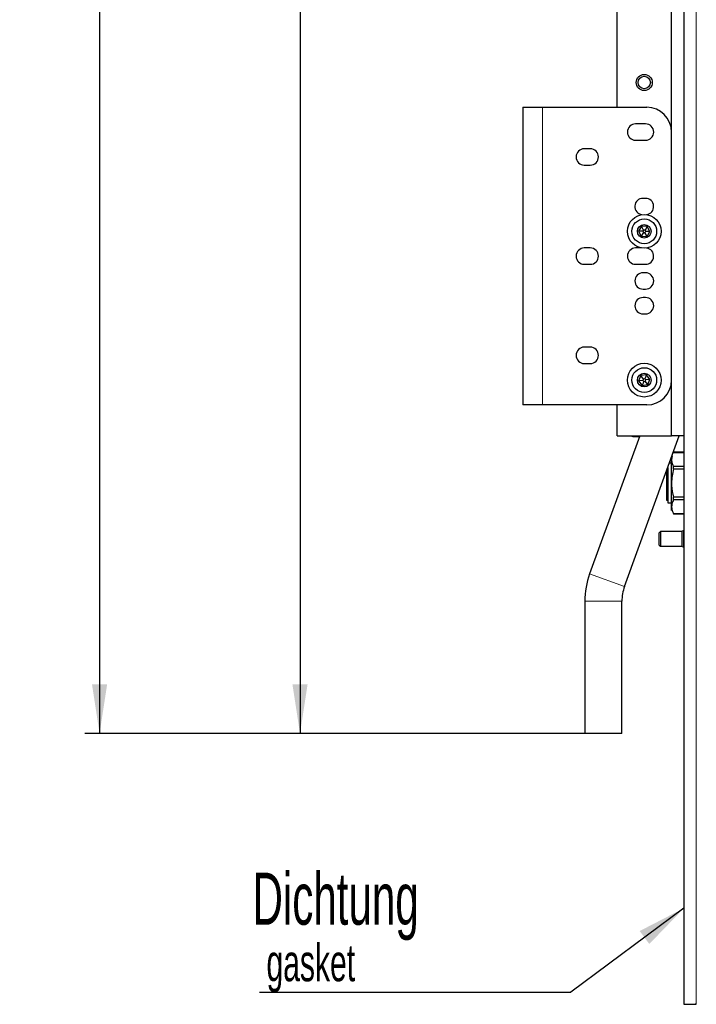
# Model space of a CAD drawing. Header units: millimetres. Extents: x 5 to 418, y 2 to 292.
# Tile 51 of 74: x 176 to 222, y 102 to 168. Entities that reach past the tile are written whole.
import ezdxf

# ---------------------------------------------------------------- set-up
doc = ezdxf.new("R2010")
doc.units = ezdxf.units.MM
doc.layers.add('SLD-0', color=7, linetype='Continuous')
doc.styles.add('SLDTEXTSTYLE0', font='TXT', dxfattribs={"width": 0.605})
doc.dimstyles.new('SLDDIMSTYLE1', dxfattribs={"dimtxt": 3.5, "dimasz": 3.302, "dimexe": 0, "dimexo": 0.0625, "dimgap": 0.875, "dimtad": 1, "dimlfac": 6, "dimrnd": 1e-09, "dimzin": 12, "dimdsep": 46, "dimtxsty": 'SLDTEXTSTYLE0', "dimsah": 1, "dimcen": 0.09, "dimadec": 0, "dimazin": 3, "dimtfac": 1, "dimtofl": 0, "dimtmove": 0, "dimatfit": 3, "dimfxl": 1, "dimfrac": 2, "dimtolj": 1, "dimtzin": 12, "dimarcsym": 0})
doc.dimstyles.new('SLDDIMSTYLE2', dxfattribs={"dimtxt": 3.5, "dimasz": 3.302, "dimexe": 0, "dimexo": 0.0625, "dimgap": 0.875, "dimtad": 1, "dimdec": 1, "dimlfac": 6, "dimrnd": 1e-09, "dimzin": 12, "dimdsep": 46, "dimtxsty": 'SLDTEXTSTYLE0', "dimsah": 1, "dimcen": 0.09, "dimadec": 0, "dimazin": 3, "dimtfac": 1, "dimtofl": 0, "dimtmove": 0, "dimatfit": 3, "dimfxl": 1, "dimfrac": 2, "dimtolj": 1, "dimtzin": 12, "dimarcsym": 0})
doc.dimstyles.new('SLDDIMSTYLE3', dxfattribs={"dimtxt": 0.18, "dimasz": 3.302, "dimexe": 0, "dimexo": 0.0625, "dimgap": 0, "dimtad": 0, "dimtih": 1, "dimtoh": 1, "dimdec": 0, "dimrnd": 1e-09, "dimzin": 0, "dimdsep": 46, "dimtxsty": 'Standard', "dimsah": 1, "dimcen": 0.09, "dimadec": 0, "dimazin": 0, "dimtfac": 3.302, "dimtdec": 0, "dimtofl": 0, "dimtmove": 0, "dimatfit": 3, "dimfxl": 1, "dimfrac": 2, "dimtolj": 1, "dimtzin": 0, "dimarcsym": 0})

# ---------------------------------------------------------------- blocks, each defined once
blk = doc.blocks.new('_D_1')
at = {"layer": 'SLD-0', "color": 7}
for p, q in [((216.251, 238.018), (193.937, 238.018)), ((194.937, 238.018), (194.937, 120.518)), ((214.084, 120.518), (193.937, 120.518))]:
    blk.add_line(p, q, dxfattribs=at)
for points in [[(194.937, 238.018), (194.429, 234.716), (195.445, 234.716)], [(194.937, 120.518), (195.445, 123.82), (194.429, 123.82)]]:
    blk.add_solid(points, dxfattribs=at)
at = {"layer": 'SLD-0', "color": 7, "insert": (190.425, 175.258), "char_height": 3.5, "attachment_point": 1, "rotation": 90, "style": 'SLDTEXTSTYLE0'}
blk.add_mtext('705', dxfattribs=at)
blk = doc.blocks.new('_D_2')
at = {"layer": 'SLD-0', "color": 7}
for p, q in [((220.751, 248.16), (180.46, 248.16)), ((181.46, 248.16), (181.46, 120.518)), ((214.334, 120.518), (180.46, 120.518))]:
    blk.add_line(p, q, dxfattribs=at)
for centre, start, end in [((178.774, 184.983), 63.43495, 116.56505), ((178.774, 183.695), 243.43495, 296.56505)]:
    blk.add_arc(centre, 6.006, start, end, dxfattribs=at)
for points in [[(181.46, 248.16), (180.952, 244.858), (181.968, 244.858)], [(181.46, 120.518), (181.968, 123.82), (180.952, 123.82)]]:
    blk.add_solid(points, dxfattribs=at)
at = {"layer": 'SLD-0', "color": 7, "insert": (176.948, 178.323), "char_height": 3.5, "attachment_point": 1, "rotation": 90, "style": 'SLDTEXTSTYLE0'}
blk.add_mtext('765,9', dxfattribs=at)
blk = doc.blocks.new('SW_NOTE_0')
at = {"layer": 'SLD-0', "color": 0}
blk.add_line((-20.933, 0), (0, 0), dxfattribs=at)
at = {"layer": 'SLD-0', "color": 0, "attachment_point": 1, "style": 'SLDTEXTSTYLE0'}
for s, insert, char_height in [('Dichtung', (-21.401, 8.037), 3.5), ('gasket', (-20.463, 3.238), 2.5)]:
    blk.add_mtext(s, dxfattribs=dict(at, insert=insert, char_height=char_height))

msp = doc.modelspace()

# ---------------------------------------------------------------- linework, layer by layer
at = {"color": 7, "linetype": 'Continuous', "lineweight": 25}
for p, q in [((220.7512, 248.1598), (220.7512, 102.3264)), ((219.9178, 140.5181), (219.9178, 238.0181)), ((216.2512, 162.6014), (216.2512, 215.9348)), ((209.9178, 162.6014), (209.9178, 142.6014)), ((209.9178, 162.6014), (211.2512, 162.6014)), ((211.2512, 162.6014), (218.2512, 162.6014)), ((218.1678, 161.4848), (217.5012, 161.4848)), ((217.5012, 160.3848), (218.1678, 160.3848)), ((214.4512, 159.8181), (214.0512, 159.8181)), ((214.0512, 158.7181), (214.4512, 158.7181)), ((218.1678, 156.4848), (218.0012, 156.4848)), ((217.8992, 154.6055), (217.6997, 154.2763)), ((217.6997, 154.2763), (217.8849, 153.939)), ((217.9883, 154.2702), (217.6997, 154.2763)), ((218.0346, 154.1858), (217.8849, 153.939)), ((218.2841, 154.5972), (217.8992, 154.6055)), ((218.0382, 154.3524), (217.8992, 154.6055)), ((218.0382, 154.3524), (217.9883, 154.2702)), ((217.9883, 154.2702), (218.0346, 154.1858)), ((218.0346, 154.1858), (218.1308, 154.1837)), ((218.1344, 154.3504), (218.0382, 154.3524)), ((218.1308, 154.1837), (218.1807, 154.266)), ((218.2697, 153.9307), (218.1308, 154.1837)), ((218.2841, 154.5972), (218.1344, 154.3504)), ((218.1807, 154.266), (218.1344, 154.3504)), ((218.4693, 154.2598), (218.1807, 154.266)), ((218.2697, 153.9307), (218.4693, 154.2598)), ((218.4693, 154.2598), (218.2841, 154.5972)), ((217.8849, 153.939), (218.2697, 153.9307)), ((214.4512, 153.1514), (214.0512, 153.1514)), ((217.8908, 153.1514), (217.5012, 153.1514)), ((214.0512, 152.0514), (214.4512, 152.0514)), ((217.5012, 152.0514), (218.1678, 152.0514)), ((218.1678, 151.4848), (218.0012, 151.4848)), ((218.0012, 150.3848), (218.1678, 150.3848)), ((218.1678, 149.8181), (218.0012, 149.8181)), ((218.0012, 148.7181), (218.1678, 148.7181)), ((214.4512, 146.4848), (214.0512, 146.4848)), ((214.0512, 145.3848), (214.4512, 145.3848)), ((217.8481, 144.5718), (217.7032, 144.2152)), ((217.9892, 144.2549), (217.7032, 144.2152)), ((218.2294, 144.6247), (217.8481, 144.5718)), ((218.0254, 144.344), (217.8481, 144.5718)), ((218.0254, 144.344), (217.9892, 144.2549)), ((217.9892, 144.2549), (218.0483, 144.1789)), ((218.1207, 144.3572), (218.0254, 144.344)), ((218.2294, 144.6247), (218.1207, 144.3572)), ((218.1798, 144.2813), (218.1207, 144.3572)), ((218.1436, 144.1921), (218.1798, 144.2813)), ((218.4658, 144.3209), (218.1798, 144.2813)), ((218.4658, 144.3209), (218.2294, 144.6247)), ((218.3209, 143.9643), (218.4658, 144.3209)), ((217.7032, 144.2152), (217.9396, 143.9115)), ((218.0483, 144.1789), (217.9396, 143.9115)), ((217.9396, 143.9115), (218.3209, 143.9643)), ((218.0483, 144.1789), (218.1436, 144.1921)), ((218.3209, 143.9643), (218.1436, 144.1921)), ((211.2512, 142.6014), (209.9178, 142.6014)), ((218.2512, 142.6014), (211.2512, 142.6014)), ((216.2512, 140.5181), (216.2512, 142.6014)), ((217.7808, 140.5181), (214.4112, 131.2601)), ((216.2512, 140.5181), (219.9178, 140.5181)), ((216.7604, 130.405), (220.4413, 140.5181)), ((217.2512, 140.4848), (217.2512, 140.5181)), ((217.5845, 140.4848), (217.2512, 140.4848)), ((217.3195, 140.4831), (217.3195, 140.4848)), ((217.3238, 140.4831), (217.3238, 140.4848)), ((217.3238, 140.4831), (217.3801, 140.4831)), ((217.4093, 140.4831), (217.4093, 140.4848)), ((217.5758, 140.4831), (217.5758, 140.4848)), ((217.7687, 140.4848), (217.5845, 140.4848)), ((217.605, 140.4831), (217.6571, 140.4831)), ((217.7512, 140.4831), (217.7512, 140.4848)), ((220.7512, 140.5181), (219.9178, 140.5181)), ((219.9539, 139.179), (219.9178, 138.9391)), ((219.9539, 139.179), (219.9178, 138.9391)), ((219.9178, 138.9391), (219.9178, 139.08)), ((220.7512, 139.4181), (220.0525, 139.4181)), ((220.7512, 139.4181), (220.0525, 139.4181)), ((220.0525, 139.4161), (220.0525, 139.4181)), ((220.0525, 139.4161), (220.7512, 139.4161)), ((219.6678, 138.3931), (219.6678, 136.0181)), ((219.9178, 138.6848), (219.774, 138.6848)), ((219.9178, 137.3514), (219.9178, 138.9391)), ((220.0525, 138.3054), (220.0525, 138.4622)), ((220.7512, 138.4622), (220.0525, 138.4622)), ((220.0525, 138.3054), (220.7512, 138.3054)), ((219.5845, 138.1642), (219.5845, 136.1973)), ((219.9178, 135.7637), (219.9178, 137.3514)), ((220.7512, 136.3975), (220.0525, 136.3975)), ((220.0525, 136.2407), (220.0525, 136.3975)), ((219.5845, 136.1973), (219.6678, 136.1973)), ((219.6678, 136.0181), (219.9178, 136.0181)), ((219.9178, 135.5181), (219.9178, 135.7637)), ((220.0525, 136.2407), (220.7512, 136.2407)), ((220.7512, 135.2867), (220.0525, 135.2867)), ((220.0525, 135.2848), (220.0525, 135.2867)), ((220.0525, 135.2848), (220.7512, 135.2848)), ((220.0525, 135.2848), (220.7512, 135.2848)), ((219.1678, 134.1014), (219.0845, 134.0181)), ((219.0845, 133.6842), (219.0845, 134.0181)), ((219.0845, 133.1848), (219.0845, 133.6842)), ((220.6345, 134.1014), (219.1678, 134.1014)), ((219.1678, 134.1014), (219.1678, 133.7007)), ((219.1678, 133.7007), (219.1678, 133.1014)), ((220.7371, 134.1651), (220.6345, 134.1145)), ((220.6345, 133.0884), (220.6345, 134.1145)), ((220.7371, 133.0377), (220.7371, 134.1651)), ((220.7512, 134.1276), (220.7371, 134.1276)), ((219.0845, 133.1848), (219.1678, 133.1014)), ((219.1678, 133.1014), (220.6345, 133.1014)), ((220.6345, 133.0884), (220.7371, 133.0377)), ((220.7371, 133.0752), (220.7512, 133.0752)), ((214.0845, 129.4075), (214.0845, 120.5181)), ((216.5845, 120.5181), (216.5845, 129.4075)), ((216.5845, 120.5181), (214.0845, 120.5181)), ((220.7512, 102.3264), (221.5012, 102.3264)), ((221.5012, 102.3264), (221.5845, 102.3306)), ((221.5345, 102.3264), (221.5012, 102.3264)), ((221.5345, 102.3264), (221.5845, 102.3306))]:
    msp.add_line(p, q, dxfattribs=at)
at = {"color": 7, "linetype": 'Continuous', "lineweight": 18}
for p, q in [((221.5845, 102.3306), (221.5845, 248.1556)), ((211.2512, 162.6014), (211.2512, 142.6014)), ((217.5845, 140.4848), (217.5845, 140.5181)), ((216.7604, 130.405), (214.4112, 131.2601)), ((216.5845, 129.4075), (214.0845, 129.4075))]:
    msp.add_line(p, q, dxfattribs=at)
at = {"color": 7, "linetype": 'Continuous', "lineweight": 25}
for centre, radius in [((218.0845, 164.2681), 0.5417), ((218.0845, 164.2681), 0.4167), ((218.0845, 154.2681), 1.1333), ((218.0845, 154.2681), 0.8333), ((218.0845, 154.2681), 0.4583), ((218.0845, 144.2681), 1.1333), ((218.0845, 144.2681), 0.8333), ((218.0845, 144.2681), 0.4583)]:
    msp.add_circle(centre, radius, dxfattribs=at)
for centre, radius, start, end in [((218.2512, 160.9348), 1.6667, 360, 90), ((217.5012, 160.9348), 0.55, 90, 270), ((218.1678, 160.9348), 0.55, 270, 90), ((214.0512, 159.2681), 0.55, 90, 270), ((214.4512, 159.2681), 0.55, 270, 90), ((218.0012, 155.9348), 0.55, 90, 262.007266), ((218.1678, 155.9348), 0.55, 277.992734, 90), ((214.0512, 152.6014), 0.55, 90, 270), ((214.4512, 152.6014), 0.55, 270, 90), ((217.5012, 152.6014), 0.55, 90, 270), ((218.1678, 152.6014), 0.55, 270, 82.007266), ((218.0012, 150.9348), 0.55, 90, 270), ((218.1678, 150.9348), 0.55, 270, 90), ((218.0012, 149.2681), 0.55, 90, 270), ((218.1678, 149.2681), 0.55, 270, 90), ((214.0512, 145.9348), 0.55, 90, 270), ((214.4512, 145.9348), 0.55, 270, 90), ((218.2512, 144.2681), 1.6667, 270, 0), ((219.5012, 129.4075), 5.4167, 160, 180), ((219.5012, 129.4075), 2.9167, 160, 180)]:
    msp.add_arc(centre, radius, start, end, dxfattribs=at)
for points, knots in [([(217.4093, 140.4831), (217.412, 140.4831), (217.4176, 140.4831), (217.4631, 140.4831), (217.5193, 140.4831), (217.557, 140.4831), (217.5758, 140.4831)], [0, 0, 0, 0, 0.2796, 0.5587653, 0.7793103, 1, 1, 1, 1]), ([(217.5758, 140.4831), (217.6008, 140.4831), (217.6507, 140.4831), (217.7113, 140.4831), (217.7464, 140.4831), (217.7496, 140.4831), (217.7512, 140.4831)], [0, 0, 0, 0, 0.2805704, 0.5595746, 0.7795608, 1, 1, 1, 1]), ([(219.9178, 138.9391), (219.9185, 138.9129), (219.9229, 138.752), (219.9935, 138.5942), (220.0525, 138.4622)], [0, 0, 0, 0, 0.163158, 1, 1, 1, 1]), ([(219.9178, 138.9391), (219.9185, 138.9129), (219.9229, 138.752), (219.9935, 138.5942), (220.0525, 138.4622)], [0, 0, 0, 0, 0.163158, 1, 1, 1, 1]), ([(220.0525, 138.3054), (220.0146, 138.1498), (219.9382, 137.8363), (219.9247, 137.5139), (219.9178, 137.3514)], [0, 0, 0, 0, 0.4960368, 1, 1, 1, 1]), ([(220.0525, 138.3054), (220.0146, 138.1498), (219.9382, 137.8363), (219.9247, 137.5139), (219.9178, 137.3514)], [0, 0, 0, 0, 0.4960368, 1, 1, 1, 1]), ([(219.9178, 137.3514), (219.9185, 137.2989), (219.9229, 136.9771), (219.9935, 136.6616), (220.0525, 136.3975)], [0, 0, 0, 0, 0.163158, 1, 1, 1, 1]), ([(219.9178, 137.3514), (219.9185, 137.2989), (219.9229, 136.9771), (219.9935, 136.6616), (220.0525, 136.3975)], [0, 0, 0, 0, 0.163158, 1, 1, 1, 1]), ([(220.0525, 136.2407), (220.0054, 136.1408), (219.9312, 135.9836), (219.9214, 135.8225), (219.9178, 135.7637)], [0, 0, 0, 0, 0.6352818, 1, 1, 1, 1]), ([(220.0525, 136.2407), (220.0321, 136.2007), (219.9523, 136.0447), (219.9325, 135.8836), (219.9178, 135.7637)], [0, 0, 0, 0, 0.2563327, 1, 1, 1, 1]), ([(219.9178, 135.7637), (219.9325, 135.6439), (219.9523, 135.4827), (220.0321, 135.3267), (220.0525, 135.2867)], [0, 0, 0, 0, 0.7436672, 1, 1, 1, 1]), ([(219.9178, 135.7637), (219.9214, 135.7049), (219.9312, 135.5438), (220.0054, 135.3866), (220.0525, 135.2867)], [0, 0, 0, 0, 0.3647185, 1, 1, 1, 1])]:
    msp.add_open_spline(points, degree=3, knots=knots, dxfattribs=at)

# ---------------------------------------------------------------- block references
at = {"layer": 'SLD-0'}
msp.add_blockref('SW_NOTE_0', (213.1452, 103.1384), dxfattribs=at)

# ---------------------------------------------------------------- dimensions: what is measured, and where the dimension line sits
at = {"layer": 'SLD-0', "color": 7}
dim = msp.add_linear_dim(base=(181.4596, 120.5181), p1=(220.7512, 248.1598), p2=(214.3345, 120.5181), angle=90, text='(<>)', dimstyle='SLDDIMSTYLE2', dxfattribs=at)
dim.commit()
dim.dimension.update_dxf_attribs({"geometry": '_D_2', "text_midpoint": (181.4596, 184.3389), "dimtype": 160})
dim = msp.add_linear_dim(base=(194.9371, 120.5181), p1=(216.2512, 238.0181), p2=(214.0845, 120.5181), angle=90, dimstyle='SLDDIMSTYLE1', dxfattribs=at)
dim.commit()
dim.dimension.update_dxf_attribs({"geometry": '_D_1', "text_midpoint": (194.9371, 179.2681), "dimtype": 160})

# ---------------------------------------------------------------- leaders
at = {"layer": 'SLD-0'}
msp.add_leader([(220.7512, 108.7826), (213.1452, 103.1384)], dimstyle='SLDDIMSTYLE3', dxfattribs=at)

doc.saveas('drawing.dxf')
